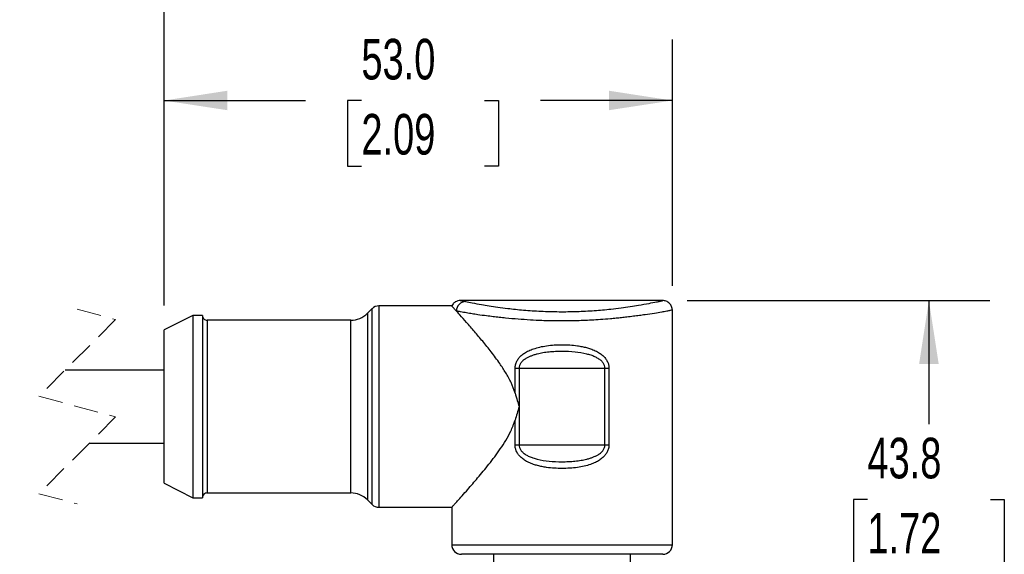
# Model space of a CAD drawing. Header units: millimetres. Extents: x 13 to 546, y 13 to 419.
# Tile 8 of 20: x 172 to 275, y 284 to 339. Entities that reach past the tile are written whole.
import ezdxf

# ---------------------------------------------------------------- set-up
doc = ezdxf.new("R2010")
doc.units = ezdxf.units.MM
doc.header["$LTSCALE"] = 2
doc.linetypes.add('SLD-Dashed', pattern=[1.905, 1.27, -0.635])
doc.linetypes.add('SLD-Solid', pattern=[0])
doc.layers.add('DIMENSIONS', color=140, linetype='SLD-Solid', lineweight=25)
doc.styles.add('SLDTEXTSTYLE0', font='TXT', dxfattribs={"width": 0.7})
doc.dimstyles.new('SLDDIMSTYLE2', dxfattribs={"dimtxt": 4.316016, "dimasz": 6.604, "dimexe": 0, "dimexo": 0.0625, "dimgap": 1.079004, "dimtad": 0, "dimtih": 1, "dimtoh": 1, "dimdec": 1, "dimrnd": 1e-09, "dimzin": 12, "dimdsep": 46, "dimtxsty": 'SLDTEXTSTYLE0', "dimsah": 1, "dimcen": 0.09, "dimadec": 0, "dimazin": 3, "dimtfac": 1, "dimtdec": 1, "dimtofl": 0, "dimtmove": 0, "dimatfit": 3, "dimfxl": 0, "dimfrac": 2, "dimtolj": 1, "dimtzin": 12, "dimarcsym": 0})
doc.dimstyles.new('SLDDIMSTYLE4', dxfattribs={"dimtxt": 4.316016, "dimasz": 6.604, "dimexe": 0, "dimexo": 0.0625, "dimgap": 1.079004, "dimtad": 0, "dimtih": 1, "dimtoh": 1, "dimdec": 1, "dimrnd": 1e-09, "dimzin": 4, "dimdsep": 46, "dimtxsty": 'SLDTEXTSTYLE0', "dimsah": 1, "dimcen": 0.09, "dimadec": 0, "dimazin": 1, "dimtfac": 1, "dimtdec": 1, "dimtofl": 0, "dimtmove": 0, "dimatfit": 3, "dimfxl": 0, "dimfrac": 2, "dimtolj": 1, "dimtzin": 12, "dimarcsym": 0})

# ---------------------------------------------------------------- blocks, each defined once
blk = doc.blocks.new('_D_1')
at = {"layer": 'DIMENSIONS'}
for p, q in [((241.47, 310.05), (273.03, 310.05)), ((266.68, 310.05), (266.68, 297.14)), ((260.27, 289.31), (258.82, 289.31)), ((258.82, 289.31), (258.82, 282.45)), ((273.09, 289.31), (274.54, 289.31)), ((274.54, 289.31), (274.54, 282.45)), ((258.82, 282.45), (260.27, 282.45)), ((274.54, 282.45), (273.09, 282.45)), ((266.68, 266.29), (266.68, 281.49)), ((241.18, 266.29), (273.03, 266.29))]:
    blk.add_line(p, q, dxfattribs=at)
for points in [[(266.68, 310.05), (265.66, 303.44), (267.7, 303.44)], [(266.68, 266.29), (267.7, 272.89), (265.66, 272.89)]]:
    blk.add_solid(points, dxfattribs=at)
at = {"layer": 'DIMENSIONS', "char_height": 4.233, "attachment_point": 1, "style": 'SLDTEXTSTYLE0'}
for s, insert in [('43.8', (260.27, 295.74)), ('1.72', (260.27, 287.91))]:
    blk.add_mtext(s, dxfattribs=dict(at, insert=insert))
blk = doc.blocks.new('_D_4')
at = {"layer": 'DIMENSIONS'}
for p, q in [((186.93, 309.53), (186.93, 337.25)), ((239.93, 311.58), (239.93, 337.25)), ((186.93, 330.9), (201.67, 330.9)), ((207.51, 330.9), (206.06, 330.9)), ((206.06, 330.9), (206.06, 324.05)), ((220.34, 330.9), (221.79, 330.9)), ((221.79, 330.9), (221.79, 324.05)), ((239.93, 330.9), (226.19, 330.9)), ((206.06, 324.05), (207.51, 324.05)), ((221.79, 324.05), (220.34, 324.05))]:
    blk.add_line(p, q, dxfattribs=at)
for points in [[(186.93, 330.9), (193.53, 329.89), (193.53, 331.92)], [(239.93, 330.9), (233.32, 331.92), (233.32, 329.89)]]:
    blk.add_solid(points, dxfattribs=at)
at = {"layer": 'DIMENSIONS', "char_height": 4.233, "attachment_point": 1, "style": 'SLDTEXTSTYLE0'}
for s, insert in [('53.0', (207.51, 337.33)), ('2.09', (207.51, 329.5))]:
    blk.add_mtext(s, dxfattribs=dict(at, insert=insert))
blk = doc.blocks.new('_D_5')
at = {"layer": 'DIMENSIONS'}
for p, q in [((157.78, 309.53), (157.78, 364.58)), ((186.93, 309.53), (186.93, 364.58)), ((173.05, 355.4), (175.87, 361.05)), ((175.87, 361.05), (177.28, 358.23)), ((157.78, 358.23), (145.14, 358.23)), ((157.78, 358.23), (171.64, 358.23)), ((171.64, 358.23), (173.05, 355.4)), ((177.28, 358.23), (186.93, 358.23))]:
    blk.add_line(p, q, dxfattribs=at)
for points in [[(157.78, 358.23), (164.39, 357.21), (164.39, 359.24)], [(186.93, 358.23), (180.32, 359.24), (180.32, 357.21)]]:
    blk.add_solid(points, dxfattribs=at)
at = {"layer": 'DIMENSIONS', "char_height": 4.233, "attachment_point": 1, "style": 'SLDTEXTSTYLE0'}
for s, insert in [('0.3M', (126.63, 363.68)), ('[0.9FT]', (123.09, 356.82))]:
    blk.add_mtext(s, dxfattribs=dict(at, insert=insert))

msp = doc.modelspace()

# ---------------------------------------------------------------- linework, layer by layer
for p, q in [((238.98, 310.05), (217.81, 310.05)), ((208.63, 309.2), (208.16, 308.72)), ((208.63, 288.78), (208.63, 309.2)), ((216.93, 309.49), (209.34, 309.49)), ((209.34, 309.49), (209.34, 288.49)), ((239.93, 284.59), (239.93, 309.04)), ((189.93, 308.49), (186.93, 306.99)), ((190.93, 308.49), (189.93, 308.49)), ((189.93, 308.49), (189.93, 289.49)), ((190.93, 308.49), (190.93, 289.49)), ((206.39, 307.99), (191.43, 307.99)), ((191.43, 307.99), (191.43, 289.99)), ((206.39, 289.99), (206.39, 307.99)), ((208.16, 308.72), (208.16, 289.26)), ((186.93, 290.99), (186.93, 306.99)), ((223.53, 300.4), (223.53, 302.99)), ((223.53, 302.99), (223.95, 302.99)), ((223.95, 302.99), (232.9, 302.99)), ((223.95, 302.99), (223.95, 298.99)), ((232.9, 302.99), (233.32, 302.99)), ((232.9, 294.99), (232.9, 302.99)), ((233.32, 302.99), (233.32, 294.99)), ((186.93, 302.79), (176.61, 302.79)), ((223.95, 298.99), (223.95, 294.99)), ((223.53, 294.99), (223.53, 297.58)), ((179.16, 295.19), (186.93, 295.19)), ((223.53, 294.99), (223.95, 294.99)), ((223.95, 294.99), (232.9, 294.99)), ((232.9, 294.99), (233.32, 294.99)), ((186.93, 290.99), (189.93, 289.49)), ((191.43, 289.99), (206.39, 289.99)), ((189.93, 289.49), (190.93, 289.49)), ((208.16, 289.26), (208.63, 288.78)), ((209.34, 288.49), (216.94, 288.49)), ((216.93, 288.51), (216.93, 284.59)), ((216.93, 284.59), (228.43, 284.59)), ((228.43, 284.59), (239.93, 284.59)), ((228.43, 283.59), (217.93, 283.59)), ((221.28, 283.59), (221.28, 282.09)), ((238.93, 283.59), (228.43, 283.59)), ((235.58, 282.09), (235.58, 283.59))]:
    msp.add_line(p, q)
at = {"color": 7, "linetype": 'SLD-Dashed', "lineweight": 18}
for p, q in [((177.88, 309.14), (181.88, 308.06)), ((181.88, 308.06), (173.88, 300.06)), ((173.88, 300.06), (181.88, 297.91)), ((181.88, 297.91), (173.88, 289.91)), ((173.88, 289.91), (177.88, 288.84))]:
    msp.add_line(p, q, dxfattribs=at)
for centre, radius, start, end in [((209.34, 308.49), 1, 90.0001, 134.9999), ((218.41, 308.95), 0.999, 92.3971, 179.9766), ((191.43, 308.49), 0.5, 179.9999, 270.0001), ((206.39, 310.49), 2.5, 270.0002, 314.9999), ((191.43, 289.49), 0.5, 89.9999, 180), ((206.39, 287.49), 2.5, 45, 89.9999), ((209.34, 289.49), 1, 225.0001, 270), ((217.93, 284.59), 1, 180, 269.9998), ((238.93, 284.59), 1, 270.0003, 359.9996)]:
    msp.add_arc(centre, radius, start, end)
for points, knots in [([(217.82, 310.05), (217.73, 310.04), (217.55, 310.02), (217.29, 309.91), (217.07, 309.73), (216.97, 309.57), (216.93, 309.49)], [0, 0, 0, 0, 0.24511, 0.499999, 0.754888, 1, 1, 1, 1]), ([(217.82, 310.05), (217.84, 310.04), (217.89, 310.04), (218, 310.02), (218.17, 309.99), (218.3, 309.96), (218.37, 309.95)], [0, 0, 0, 0, 0.071349, 0.293173, 0.607567, 1, 1, 1, 1]), ([(218.37, 309.95), (218.6, 309.9), (219.15, 309.79), (219.97, 309.63), (220.86, 309.48), (221.77, 309.35), (222.97, 309.2), (224.47, 309.04), (226.26, 308.93), (228.11, 308.87), (229.96, 308.9), (231.77, 308.99), (233.3, 309.13), (234.55, 309.28), (235.51, 309.41), (236.49, 309.57), (237.4, 309.73), (238.1, 309.87), (238.47, 309.94), (238.63, 309.98), (238.75, 310), (238.85, 310.03), (238.88, 310.03), (238.93, 310.05), (238.93, 310.05), (238.93, 310.05)], [0, 0, 0, 0, 0.034243, 0.0815567, 0.1202843, 0.1647244, 0.2148592, 0.2952639, 0.3831562, 0.4742306, 0.5640262, 0.6514823, 0.735401, 0.7870471, 0.8338864, 0.8759023, 0.9299383, 0.9686984, 0.9782079, 0.9860055, 0.9920869, 0.9964473, 0.9990818, 0.9999845, 1, 1, 1, 1]), ([(239.93, 309.04), (239.91, 309.16), (239.89, 309.36), (239.77, 309.6), (239.64, 309.76), (239.47, 309.89), (239.24, 310.02), (239.04, 310.03), (238.91, 310.05)], [0, 0, 0, 0, 0.23932, 0.368409, 0.500294, 0.632135, 0.761095, 1, 1, 1, 1]), ([(217.41, 308.95), (217.33, 309.05), (217.18, 309.21), (217.09, 309.32), (216.9, 309.52), (216.93, 309.48), (216.93, 309.48)], [0, 0, 0, 0, 0.480051, 0.810212, 0.987641, 1, 1, 1, 1]), ([(239.92, 309.04), (239.93, 309.04), (239.95, 309.05), (239.77, 309.01), (239.67, 308.99), (239.26, 308.91), (238.76, 308.82), (237.99, 308.69), (237.22, 308.58), (236.48, 308.48), (235.85, 308.4), (235.22, 308.32), (234.63, 308.25), (234.05, 308.19), (233.33, 308.13), (232.47, 308.06), (231.53, 308), (230.65, 307.96), (229.5, 307.92), (228.06, 307.91), (226.5, 307.94), (225.1, 308.01), (223.84, 308.1), (222.76, 308.19), (221.89, 308.28), (221.22, 308.36), (220.48, 308.45), (219.75, 308.55), (219.06, 308.66), (218.46, 308.76), (217.91, 308.86), (217.56, 308.93), (217.41, 308.95)], [0, 0, 0, 0, 0.000071, 0.002619, 0.010995, 0.026386, 0.049958, 0.082768, 0.127346, 0.153521, 0.181663, 0.211619, 0.237386, 0.261327, 0.288057, 0.333586, 0.375333, 0.412534, 0.450417, 0.527416, 0.604168, 0.656726, 0.712807, 0.770991, 0.800298, 0.82938, 0.859607, 0.900242, 0.926706, 0.952316, 0.980682, 1, 1, 1, 1]), ([(223.53, 300.4), (223.4, 300.77), (223.14, 301.51), (222.57, 302.52), (221.88, 303.58), (221.07, 304.68), (220.18, 305.78), (219.32, 306.8), (218.52, 307.72), (217.89, 308.43), (217.53, 308.82), (217.41, 308.95)], [0, 0, 0, 0, 0.111177, 0.221242, 0.328635, 0.470601, 0.605513, 0.730089, 0.849957, 0.949481, 1, 1, 1, 1]), ([(223.53, 302.99), (223.54, 303.11), (223.56, 303.37), (223.7, 303.72), (223.91, 304.04), (224.18, 304.32), (224.53, 304.59), (224.96, 304.82), (225.72, 305.12), (226.88, 305.38), (228.43, 305.47), (229.67, 305.4), (230.51, 305.25), (230.97, 305.15), (231.43, 305.01), (231.89, 304.83), (232.32, 304.59), (232.67, 304.32), (232.95, 304.03), (233.16, 303.7), (233.3, 303.36), (233.32, 303.11), (233.32, 302.99)], [0, 0, 0, 0, 0.03088, 0.063217, 0.093652, 0.125453, 0.162648, 0.203264, 0.248162, 0.365186, 0.499931, 0.63455, 0.675427, 0.714429, 0.7517, 0.796641, 0.837316, 0.87459, 0.907359, 0.938598, 0.969976, 1, 1, 1, 1]), ([(232.9, 302.99), (232.89, 303.08), (232.87, 303.28), (232.73, 303.55), (232.54, 303.75), (232.36, 303.9), (232.14, 304.04), (231.84, 304.2), (231.44, 304.35), (230.76, 304.54), (229.75, 304.7), (228.65, 304.75), (227.74, 304.73), (227.08, 304.68), (226.45, 304.6), (225.93, 304.49), (225.52, 304.38), (225.2, 304.27), (224.92, 304.15), (224.63, 303.99), (224.36, 303.8), (224.13, 303.55), (223.98, 303.28), (223.96, 303.08), (223.95, 302.99)], [0, 0, 0, 0, 0.0271801, 0.0556787, 0.0876798, 0.1055503, 0.1248637, 0.1621361, 0.2032108, 0.248576, 0.3687127, 0.4998799, 0.56688, 0.6309308, 0.6922388, 0.7511036, 0.7853995, 0.8173292, 0.8470756, 0.8748708, 0.9120849, 0.9441459, 0.9727164, 1, 1, 1, 1]), ([(223.53, 300.4), (223.61, 300.14), (223.75, 299.67), (223.89, 299.2), (223.95, 298.99)], [0, 0, 0, 0, 0.559028, 1, 1, 1, 1]), ([(223.95, 298.99), (223.95, 298.98), (223.81, 298.51), (223.67, 298.04), (223.53, 297.58)], [0, 0, 0, 0, 0.013904, 1, 1, 1, 1]), ([(216.94, 288.51), (216.96, 288.52), (217.04, 288.61), (217.24, 288.83), (217.58, 289.21), (218.05, 289.73), (218.75, 290.52), (219.69, 291.61), (220.84, 293.01), (221.83, 294.31), (222.58, 295.47), (223.13, 296.46), (223.39, 297.19), (223.53, 297.58)], [0, 0, 0, 0, 0.006041, 0.032656, 0.077673, 0.141019, 0.219909, 0.360072, 0.523474, 0.69998, 0.794547, 0.891081, 1, 1, 1, 1]), ([(233.32, 294.99), (233.32, 294.87), (233.3, 294.61), (233.15, 294.26), (232.95, 293.94), (232.67, 293.65), (232.32, 293.39), (231.89, 293.15), (231.14, 292.85), (229.97, 292.6), (228.43, 292.51), (227.19, 292.58), (226.34, 292.72), (225.89, 292.83), (225.42, 292.97), (224.96, 293.15), (224.53, 293.39), (224.18, 293.66), (223.9, 293.95), (223.69, 294.27), (223.56, 294.62), (223.54, 294.87), (223.53, 294.99)], [0, 0, 0, 0, 0.03088, 0.063217, 0.093652, 0.125453, 0.162648, 0.203264, 0.248162, 0.365186, 0.499931, 0.63455, 0.675427, 0.714429, 0.7517, 0.796641, 0.837317, 0.87459, 0.907358, 0.938598, 0.969976, 1, 1, 1, 1]), ([(223.95, 294.99), (223.96, 294.9), (223.98, 294.7), (224.13, 294.43), (224.31, 294.23), (224.5, 294.08), (224.71, 293.94), (225.01, 293.78), (225.41, 293.63), (226.09, 293.43), (227.11, 293.27), (228.2, 293.23), (229.11, 293.25), (229.77, 293.3), (230.4, 293.38), (230.92, 293.48), (231.34, 293.6), (231.65, 293.71), (231.93, 293.83), (232.22, 293.98), (232.5, 294.18), (232.72, 294.43), (232.87, 294.7), (232.89, 294.89), (232.9, 294.99)], [0, 0, 0, 0, 0.02718, 0.055679, 0.08768, 0.10555, 0.124864, 0.162136, 0.203211, 0.248576, 0.368713, 0.49988, 0.56688, 0.630931, 0.692239, 0.751103, 0.7854, 0.817329, 0.847076, 0.874871, 0.912085, 0.944146, 0.972716, 1, 1, 1, 1])]:
    msp.add_open_spline(points, degree=3, knots=knots)

# ---------------------------------------------------------------- dimensions: what is measured, and where the dimension line sits
at = {"layer": 'DIMENSIONS'}
dim = msp.add_linear_dim(base=(186.93, 358.23), p1=(157.78, 306.99), p2=(186.93, 306.99), angle=0, text='0.3M\\P[0.9FT]', dimstyle='SLDDIMSTYLE2', dxfattribs=at)
dim.commit()
dim.dimension.update_dxf_attribs({"geometry": '_D_5', "text_midpoint": (133.63, 358.23), "dimtype": 160})
for base, p1, p2, angle, dimstyle, picture, middle in [((239.93, 330.9), (186.93, 306.99), (239.93, 309.04), 0, 'SLDDIMSTYLE4', '_D_4', (213.93, 330.9)), ((266.68, 310.05), (238.64, 266.29), (238.93, 310.05), 90, 'SLDDIMSTYLE2', '_D_1', (266.68, 289.31))]:
    dim = msp.add_linear_dim(base=base, p1=p1, p2=p2, angle=angle, dimstyle=dimstyle, dxfattribs=at)
    dim.commit()
    dim.dimension.update_dxf_attribs({"geometry": picture, "text_midpoint": middle, "dimtype": 160})

doc.saveas('drawing.dxf')
